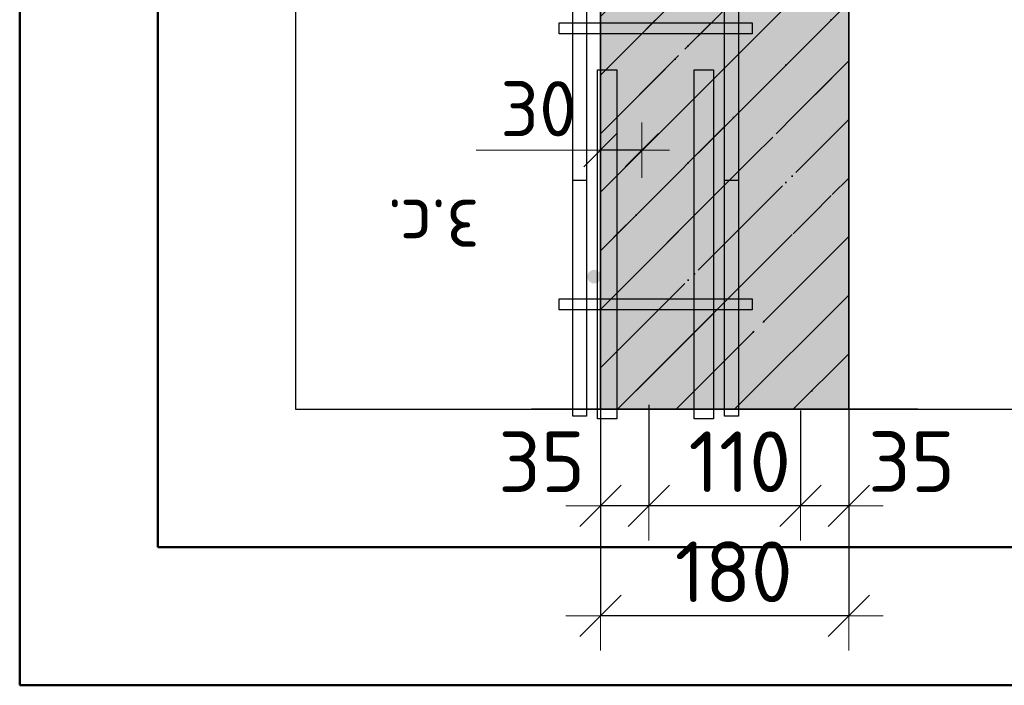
# Model space of a CAD drawing. Header units: millimetres. Extents: x 2792 to 69837, y -2757 to 29968.
# Tile 60 of 77: x 43500 to 44214, y 18065 to 18548. Entities that reach past the tile are written whole.
import ezdxf

# ---------------------------------------------------------------- set-up
doc = ezdxf.new("R2010")
doc.units = ezdxf.units.MM
doc.header["$PDMODE"] = 65
doc.linetypes.add('______11', pattern=[100, 80, -10, 0, -10])
doc.linetypes.add('______5', pattern=[220, 160, -20, 20, -20])
for name, color, linetype, lineweight in [('Standard', 7, 'Continuous', 25), ('Арм.стержн. Арматура края', 96, 'Continuous', 35), ('Арм.стержн. вертикальными 1', 22, 'Continuous', 35), ('Арм.стержн. Доп. арматура', 180, 'Continuous', 35), ('Арм.стержн.горизонт. 1', 180, 'Continuous', 35), ('Размерная линия_ общее', 7, 'Continuous', 13), ('Размерная линия_ общее_1', 7, 'Continuous', 13)]:
    doc.layers.add(name, color=color, linetype=linetype, lineweight=lineweight)
doc.layers.add('Арм.стержн.Стяжки', color=7, linetype='Continuous', lineweight=35, true_color=0x501e0f)
doc.styles.add('ISOCPEUR', font='ISOCPEUR')
doc.dimstyles.new('DIMSTYLE_3', dxfattribs={"dimtxt": 44, "dimasz": 50, "dimexe": 0, "dimexo": 0, "dimgap": 22, "dimtad": 2, "dimdec": 0, "dimrnd": 5, "dimzin": 12, "dimdsep": 46, "dimtxsty": 'ISOCPEUR', "dimblk1": 'ALL_ML_STRICH', "dimblk2": 'ALL_ML_STRICH', "dimsah": 1, "dimcen": 0, "dimclrd": 7, "dimclre": 256, "dimclrt": 7, "dimadec": 0, "dimazin": 0, "dimtfac": 1, "dimtdec": 0, "dimtix": 1, "dimtmove": 2, "dimatfit": 3, "dimfxl": 0, "dimtzin": 0, "dimlwd": 0, "dimlwe": -3, "dimarcsym": 0})
doc.dimstyles.new('DIMSTYLE_7', dxfattribs={"dimtxt": 40, "dimasz": 40, "dimexe": 0, "dimexo": 0.001, "dimgap": 20, "dimtad": 2, "dimdec": 0, "dimrnd": 5, "dimzin": 12, "dimdsep": 46, "dimtxsty": 'ISOCPEUR', "dimblk1": 'ALL_ML_STRICH', "dimblk2": 'ALL_ML_STRICH', "dimsah": 1, "dimcen": 0, "dimse1": 1, "dimse2": 1, "dimclrd": 7, "dimclre": 256, "dimclrt": 7, "dimadec": 0, "dimazin": 0, "dimtfac": 1, "dimtdec": 0, "dimtix": 1, "dimtmove": 2, "dimatfit": 3, "dimfxl": 0, "dimtvp": 1.2, "dimtzin": 0, "dimlwd": 0, "dimlwe": -3, "dimarcsym": 0})
doc.dimstyles.new('DIMSTYLE_8', dxfattribs={"dimtxt": 44, "dimasz": 50, "dimexe": 0, "dimexo": 0, "dimgap": 22, "dimtad": 2, "dimdec": 0, "dimrnd": 5, "dimzin": 12, "dimdsep": 46, "dimtxsty": 'ISOCPEUR', "dimblk1": 'ALL_ML_STRICH', "dimblk2": 'ALL_ML_STRICH', "dimsah": 1, "dimcen": 0, "dimclrd": 7, "dimclre": 256, "dimclrt": 7, "dimadec": 0, "dimazin": 0, "dimtfac": 1, "dimtdec": 0, "dimtix": 1, "dimtmove": 2, "dimatfit": 3, "dimfxl": 0, "dimtvp": 1.2, "dimtzin": 0, "dimlwd": 0, "dimlwe": -3, "dimarcsym": 0})

# ---------------------------------------------------------------- blocks, each defined once
blk = doc.blocks.new('ALL_ML_STRICH')
at = {"color": 0, "linetype": 'ByBlock', "lineweight": -2}
for p, q in [((0, -0.5), (0, 0.5)), ((-0.3, -0.3), (0.3, 0.3)), ((-1, 0), (0.5, 0))]:
    blk.add_line(p, q, dxfattribs=at)
blk = doc.blocks.new('*D61')
at = {"layer": 'DEFPOINTS', "color": 7, "linetype": 'Continuous', "lineweight": 13, "transparency": 33554687}
for p in [(44100.88, 18302.45), (44065.88, 18284.49), (44100.88, 18195.31)]:
    blk.add_point(p, dxfattribs=at)
at = {"layer": 'Размерная линия_ общее', "color": 253, "linetype": 'Continuous', "lineweight": -2, "true_color": 0xa0a0a0, "transparency": 33554687}
for p, q in [((44100.88, 18282.45), (44100.88, 18195.31)), ((44065.88, 18264.49), (44065.88, 18195.31))]:
    blk.add_line(p, q, dxfattribs=at)
at = {"layer": 'Размерная линия_ общее', "color": 7, "linetype": 'Continuous', "lineweight": -2, "transparency": 33554687}
blk.add_line((44100.88, 18195.31), (44065.88, 18195.31), dxfattribs=at)
at = {"layer": 'Размерная линия_ общее', "color": 7, "linetype": 'Continuous', "lineweight": 13, "transparency": 33554687, "xscale": 50, "yscale": 50, "zscale": 50}
for p, rotation in [((44065.88, 18195.31), 180), ((44100.88, 18195.31), 360)]:
    blk.add_blockref('ALL_ML_STRICH', p, dxfattribs=dict(at, rotation=rotation))
at = {"layer": 'Размерная линия_ общее', "color": 7, "linetype": 'Continuous', "lineweight": 13, "transparency": 33554687, "insert": (44146.37, 18227.39), "char_height": 44, "width": 88, "attachment_point": 5, "style": 'ISOCPEUR'}
blk.add_mtext('\\A1;{35}', dxfattribs=at)
blk = doc.blocks.new('*D62')
at = {"layer": 'DEFPOINTS', "color": 7, "linetype": 'Continuous', "lineweight": 13, "transparency": 33554687}
for p in [(43955.88, 18288.58), (44065.88, 18284.49), (44065.88, 18195.31)]:
    blk.add_point(p, dxfattribs=at)
at = {"layer": 'Размерная линия_ общее', "color": 253, "linetype": 'Continuous', "lineweight": -2, "true_color": 0xa0a0a0, "transparency": 33554687}
for p, q in [((43955.88, 18268.58), (43955.88, 18195.31)), ((44065.88, 18264.49), (44065.88, 18195.31))]:
    blk.add_line(p, q, dxfattribs=at)
at = {"layer": 'Размерная линия_ общее', "color": 7, "linetype": 'Continuous', "lineweight": -2, "transparency": 33554687}
blk.add_line((44065.88, 18195.31), (43955.88, 18195.31), dxfattribs=at)
at = {"layer": 'Размерная линия_ общее', "color": 7, "linetype": 'Continuous', "lineweight": 13, "transparency": 33554687, "xscale": 50, "yscale": 50, "zscale": 50}
for p, rotation in [((43955.88, 18195.31), 180), ((44065.88, 18195.31), 360)]:
    blk.add_blockref('ALL_ML_STRICH', p, dxfattribs=dict(at, rotation=rotation))
at = {"layer": 'Размерная линия_ общее', "color": 7, "linetype": 'Continuous', "lineweight": 13, "transparency": 33554687, "insert": (44021.88, 18227.31), "char_height": 44, "width": 132, "attachment_point": 5, "style": 'ISOCPEUR'}
blk.add_mtext('\\A1;{110}', dxfattribs=at)
blk = doc.blocks.new('*D63')
at = {"layer": 'DEFPOINTS', "color": 7, "linetype": 'Continuous', "lineweight": 13, "transparency": 33554687}
for p in [(43920.88, 18294.46), (43955.88, 18288.58), (43955.88, 18195.31)]:
    blk.add_point(p, dxfattribs=at)
at = {"layer": 'Размерная линия_ общее', "color": 253, "linetype": 'Continuous', "lineweight": -2, "true_color": 0xa0a0a0, "transparency": 33554687}
for p, q in [((43920.88, 18274.46), (43920.88, 18195.31)), ((43955.88, 18268.58), (43955.88, 18195.31))]:
    blk.add_line(p, q, dxfattribs=at)
at = {"layer": 'Размерная линия_ общее', "color": 7, "linetype": 'Continuous', "lineweight": -2, "transparency": 33554687}
blk.add_line((43955.88, 18195.31), (43920.88, 18195.31), dxfattribs=at)
at = {"layer": 'Размерная линия_ общее', "color": 7, "linetype": 'Continuous', "lineweight": 13, "transparency": 33554687, "xscale": 50, "yscale": 50, "zscale": 50}
for p, rotation in [((43920.88, 18195.31), 180), ((43955.88, 18195.31), 360)]:
    blk.add_blockref('ALL_ML_STRICH', p, dxfattribs=dict(at, rotation=rotation))
at = {"layer": 'Размерная линия_ общее', "color": 7, "linetype": 'Continuous', "lineweight": 13, "transparency": 33554687, "insert": (43878.29, 18227.3), "char_height": 44, "width": 88, "attachment_point": 5, "style": 'ISOCPEUR'}
blk.add_mtext('\\A1;{35}', dxfattribs=at)
blk = doc.blocks.new('*D64')
at = {"layer": 'DEFPOINTS', "color": 7, "linetype": 'Continuous', "lineweight": 13, "transparency": 33554687}
for p in [(43920.88, 18288.9), (44100.88, 18282.45), (44100.88, 18115.57)]:
    blk.add_point(p, dxfattribs=at)
at = {"layer": 'Размерная линия_ общее', "color": 253, "linetype": 'Continuous', "lineweight": -2, "true_color": 0xa0a0a0, "transparency": 33554687}
for p, q in [((43920.88, 18268.9), (43920.88, 18115.57)), ((44100.88, 18262.45), (44100.88, 18115.57))]:
    blk.add_line(p, q, dxfattribs=at)
at = {"layer": 'Размерная линия_ общее', "color": 7, "linetype": 'Continuous', "lineweight": -2, "transparency": 33554687}
blk.add_line((44100.88, 18115.57), (43920.88, 18115.57), dxfattribs=at)
at = {"layer": 'Размерная линия_ общее', "color": 7, "linetype": 'Continuous', "lineweight": 13, "transparency": 33554687, "xscale": 50, "yscale": 50, "zscale": 50}
for p, rotation in [((43920.88, 18115.57), 180), ((44100.88, 18115.57), 360)]:
    blk.add_blockref('ALL_ML_STRICH', p, dxfattribs=dict(at, rotation=rotation))
at = {"layer": 'Размерная линия_ общее', "color": 7, "linetype": 'Continuous', "lineweight": 13, "transparency": 33554687, "insert": (44017.48, 18147.57), "char_height": 44, "width": 132, "attachment_point": 5, "style": 'ISOCPEUR'}
blk.add_mtext('\\A1;{180}', dxfattribs=at)
blk = doc.blocks.new('*D70')
at = {"layer": 'DEFPOINTS', "color": 7, "linetype": 'Continuous', "lineweight": 13, "transparency": 33554687}
for p in [(43920.88, 18461.86), (43950.88, 18461.86), (43950.88, 18453.14)]:
    blk.add_point(p, dxfattribs=at)
at = {"layer": 'Размерная линия_ общее_1', "color": 7, "linetype": 'Continuous', "lineweight": -2, "transparency": 33554687}
blk.add_line((43950.88, 18453.14), (43920.88, 18453.14), dxfattribs=at)
at = {"layer": 'Размерная линия_ общее_1', "color": 7, "linetype": 'Continuous', "lineweight": 13, "transparency": 33554687, "xscale": 40, "yscale": 40, "zscale": 40}
for p, rotation in [((43920.88, 18453.14), 180), ((43950.88, 18453.14), 360)]:
    blk.add_blockref('ALL_ML_STRICH', p, dxfattribs=dict(at, rotation=rotation))
at = {"layer": 'Размерная линия_ общее_1', "color": 7, "linetype": 'Continuous', "lineweight": 13, "transparency": 33554687, "insert": (43876.06, 18483.14), "char_height": 40, "width": 80, "attachment_point": 5, "style": 'ISOCPEUR'}
blk.add_mtext('\\A1;{30}', dxfattribs=at)
at = {"layer": 'Размерная линия_ общее_1', "color": 7, "linetype": 'Continuous', "lineweight": 13, "transparency": 33554687, "insert": (43833.28, 18377.41), "char_height": 40, "width": 2, "attachment_point": 1, "rotation": 180, "line_spacing_factor": 0.60241, "style": 'ISOCPEUR'}
blk.add_mtext('з.с.', dxfattribs=at)

msp = doc.modelspace()

# ---------------------------------------------------------------- hatches: boundary and pattern name
at = {"layer": 'Standard', "linetype": 'Continuous', "lineweight": 35, "transparency": 33554687}
h = msp.add_hatch(dxfattribs=at)
h.set_pattern_fill('__________539', scale=20, style=0, pattern_type=2)
h.set_pattern_definition([(45, (0, 0), (-42.42641, 42.42641), [80, -10, 0, -10]), (45, (-21.213, 21.213), (-42.42641, 42.42641), [160, -20, 20, -20])])
h.paths.add_polyline_path([(44100.88, 18856.44), (43920.88, 18856.44), (43920.88, 18265.31), (44100.88, 18265.31)], flags=0)
at = {"layer": 'Standard', "linetype": 'Continuous', "lineweight": 35, "true_color": 0xc7c7c7, "transparency": 33554687}
msp.add_hatch(color=9, dxfattribs=at).paths.add_polyline_path([(44100.88, 18856.44), (43920.88, 18856.44), (43920.88, 18265.31), (44100.88, 18265.31)])
at = {"layer": 'Арм.стержн. вертикальными 1', "linetype": 'Continuous', "lineweight": 50, "transparency": 33554687}
for points in [[(43921.34, 18361.44), (43920.96, 18363.35), (43919.88, 18364.97), (43918.26, 18366.06), (43916.34, 18366.44), (43914.43, 18366.06), (43912.81, 18364.97), (43911.73, 18363.35), (43911.34, 18361.44), (43911.73, 18359.52), (43912.81, 18357.9), (43914.43, 18356.82), (43916.34, 18356.44), (43918.26, 18356.82), (43919.88, 18357.9), (43920.96, 18359.52)], [(44010.88, 18361.44), (44010.5, 18363.35), (44009.41, 18364.97), (44007.79, 18366.06), (44005.88, 18366.44), (44003.96, 18366.06), (44002.34, 18364.97), (44001.26, 18363.35), (44000.88, 18361.44), (44001.26, 18359.52), (44002.34, 18357.9), (44003.96, 18356.82), (44005.88, 18356.44), (44007.79, 18356.82), (44009.41, 18357.9), (44010.5, 18359.52)]]:
    msp.add_hatch(color=4, dxfattribs=at).paths.add_polyline_path(points)

# ---------------------------------------------------------------- linework, layer by layer
at = {"layer": 'Standard', "color": 52, "linetype": 'Continuous', "lineweight": 13, "transparency": 33554687}
for p, q in [((43699.99, 19123.35), (43699.99, 18265.31)), ((43699.99, 19123.35), (43699.99, 18265.31)), ((43699.99, 18265.31), (44610.92, 18265.31)), ((43699.99, 18265.31), (44610.92, 18265.31))]:
    msp.add_line(p, q, dxfattribs=at)
at = {"layer": 'Standard', "color": 52, "linetype": 'Continuous', "lineweight": -3, "transparency": 33554687}
for p, q in [((43699.99, 19123.35), (43699.99, 18265.31)), ((43699.99, 19123.35), (43699.99, 18265.31)), ((43699.99, 18265.31), (44610.92, 18265.31)), ((43699.99, 18265.31), (44610.92, 18265.31))]:
    msp.add_line(p, q, dxfattribs=at)
at = {"layer": 'Standard', "color": 7, "linetype": 'Continuous', "lineweight": 35, "transparency": 33554687}
for p, q in [((43920.88, 18856.44), (43920.88, 18265.31)), ((43920.88, 18856.44), (43920.88, 18265.31)), ((44100.88, 18265.31), (44100.88, 18856.44)), ((44100.88, 18265.31), (44100.88, 18856.44))]:
    msp.add_line(p, q, dxfattribs=at)
at = {"layer": 'Standard', "color": 253, "linetype": '______5', "lineweight": 35, "true_color": 0xababab, "transparency": 33554687}
for p, q in [((43920.88, 18507.46), (44100.88, 18687.46)), ((43920.88, 18422.61), (44100.88, 18602.61)), ((43920.88, 18337.75), (44100.88, 18517.75)), ((43933.29, 18265.31), (44100.88, 18432.9)), ((44018.14, 18265.31), (44100.88, 18348.05))]:
    msp.add_line(p, q, dxfattribs=at)
at = {"layer": 'Standard', "color": 253, "linetype": '______11', "lineweight": 35, "true_color": 0xababab, "transparency": 33554687}
for p, q in [((43920.88, 18465.03), (44100.88, 18645.03)), ((43920.88, 18380.18), (44100.88, 18560.18)), ((43920.88, 18295.33), (44100.88, 18475.33)), ((43975.71, 18265.31), (44100.88, 18390.47)), ((44060.57, 18265.31), (44100.88, 18305.62))]:
    msp.add_line(p, q, dxfattribs=at)
at = {"layer": 'Standard', "color": 7, "linetype": 'Continuous', "lineweight": 13, "transparency": 33554687}
msp.add_line((43920.88, 18453.14), (43830.88, 18453.14), dxfattribs=at)
at = {"layer": 'Standard', "color": 7, "linetype": 'Continuous', "lineweight": 25, "transparency": 33554687}
msp.add_line((44150.88, 18265.31), (43870.88, 18265.31), dxfattribs=at)
msp.add_line((44150.88, 18265.31), (43870.88, 18265.31), dxfattribs=at)
at = {"layer": 'Standard', "color": 7, "linetype": 'Continuous', "lineweight": 50, "transparency": 33554687}
for points in [[(43499.99, 18065.31), (44810.92, 18065.31), (44810.92, 19323.35), (43499.99, 19323.35), (43499.99, 18065.31)], [(43599.99, 18165.31), (44710.92, 18165.31), (44710.92, 19223.35), (43599.99, 19223.35), (43599.99, 18165.31)]]:
    msp.add_lwpolyline(points, dxfattribs=at)
at = {"layer": 'Арм.стержн. Арматура края', "color": 4, "linetype": 'Continuous', "lineweight": 25, "transparency": 33554687}
for points in [[(43910.88, 18431.44), (43910.88, 18260.31), (43900.88, 18260.31), (43900.88, 18431.44), (43910.88, 18431.44)], [(43910.88, 18431.44), (43910.88, 18260.31), (43900.88, 18260.31), (43900.88, 18431.44), (43910.88, 18431.44)], [(43910.88, 18431.44), (43910.88, 18260.31), (43900.88, 18260.31), (43900.88, 18431.44), (43910.88, 18431.44)], [(43910.88, 18431.44), (43910.88, 18260.31), (43900.88, 18260.31), (43900.88, 18431.44), (43910.88, 18431.44)], [(43910.88, 18431.44), (43910.88, 18260.31), (43900.88, 18260.31), (43900.88, 18431.44), (43910.88, 18431.44)], [(43910.88, 18431.44), (43910.88, 18260.31), (43900.88, 18260.31), (43900.88, 18431.44), (43910.88, 18431.44)], [(43910.88, 18431.44), (43910.88, 18260.31), (43900.88, 18260.31), (43900.88, 18431.44), (43910.88, 18431.44)], [(43910.88, 18431.44), (43910.88, 18260.31), (43900.88, 18260.31), (43900.88, 18431.44), (43910.88, 18431.44)], [(43910.88, 18431.44), (43910.88, 18260.31), (43900.88, 18260.31), (43900.88, 18431.44), (43910.88, 18431.44)], [(43910.88, 18431.44), (43910.88, 18260.31), (43900.88, 18260.31), (43900.88, 18431.44), (43910.88, 18431.44)], [(43910.88, 18431.44), (43910.88, 18260.31), (43900.88, 18260.31), (43900.88, 18431.44), (43910.88, 18431.44)], [(44010.88, 18260.31), (44010.88, 18431.44), (44020.88, 18431.44), (44020.88, 18260.31), (44010.88, 18260.31)], [(44010.88, 18260.31), (44010.88, 18431.44), (44020.88, 18431.44), (44020.88, 18260.31), (44010.88, 18260.31)], [(44010.88, 18260.31), (44010.88, 18431.44), (44020.88, 18431.44), (44020.88, 18260.31), (44010.88, 18260.31)], [(44010.88, 18260.31), (44010.88, 18431.44), (44020.88, 18431.44), (44020.88, 18260.31), (44010.88, 18260.31)], [(44010.88, 18260.31), (44010.88, 18431.44), (44020.88, 18431.44), (44020.88, 18260.31), (44010.88, 18260.31)], [(44010.88, 18260.31), (44010.88, 18431.44), (44020.88, 18431.44), (44020.88, 18260.31), (44010.88, 18260.31)], [(44010.88, 18260.31), (44010.88, 18431.44), (44020.88, 18431.44), (44020.88, 18260.31), (44010.88, 18260.31)], [(44010.88, 18260.31), (44010.88, 18431.44), (44020.88, 18431.44), (44020.88, 18260.31), (44010.88, 18260.31)], [(44010.88, 18260.31), (44010.88, 18431.44), (44020.88, 18431.44), (44020.88, 18260.31), (44010.88, 18260.31)], [(44010.88, 18260.31), (44010.88, 18431.44), (44020.88, 18431.44), (44020.88, 18260.31), (44010.88, 18260.31)], [(44010.88, 18260.31), (44010.88, 18431.44), (44020.88, 18431.44), (44020.88, 18260.31), (44010.88, 18260.31)]]:
    msp.add_lwpolyline(points, dxfattribs=at)
at = {"layer": 'Арм.стержн. Доп. арматура', "color": 7, "linetype": 'Continuous', "lineweight": 25, "transparency": 33554687}
for points in [[(43932.88, 18511.44), (43932.88, 18258.31), (43918.88, 18258.31), (43918.88, 18511.44), (43932.88, 18511.44)], [(43932.88, 18511.44), (43932.88, 18258.31), (43918.88, 18258.31), (43918.88, 18511.44), (43932.88, 18511.44)], [(44002.88, 18511.44), (44002.88, 18258.31), (43988.88, 18258.31), (43988.88, 18511.44), (44002.88, 18511.44)], [(44002.88, 18511.44), (44002.88, 18258.31), (43988.88, 18258.31), (43988.88, 18511.44), (44002.88, 18511.44)]]:
    msp.add_lwpolyline(points, dxfattribs=at)
at = {"layer": 'Арм.стержн.горизонт. 1', "color": 4, "linetype": 'Continuous', "lineweight": 25, "transparency": 33554687}
for points in [[(43900.88, 18260.31), (43900.88, 19006.44), (43910.88, 19006.44), (43910.88, 18260.31), (43900.88, 18260.31)], [(43900.88, 18260.31), (43900.88, 19006.44), (43910.88, 19006.44), (43910.88, 18260.31), (43900.88, 18260.31)], [(43900.88, 18260.31), (43900.88, 19006.44), (43910.88, 19006.44), (43910.88, 18260.31), (43900.88, 18260.31)], [(43900.88, 18260.31), (43900.88, 19006.44), (43910.88, 19006.44), (43910.88, 18260.31), (43900.88, 18260.31)], [(43900.88, 18260.31), (43900.88, 19006.44), (43910.88, 19006.44), (43910.88, 18260.31), (43900.88, 18260.31)], [(43900.88, 18260.31), (43900.88, 19006.44), (43910.88, 19006.44), (43910.88, 18260.31), (43900.88, 18260.31)], [(43900.88, 18260.31), (43900.88, 19006.44), (43910.88, 19006.44), (43910.88, 18260.31), (43900.88, 18260.31)], [(43900.88, 18260.31), (43900.88, 19006.44), (43910.88, 19006.44), (43910.88, 18260.31), (43900.88, 18260.31)], [(43900.88, 18260.31), (43900.88, 19006.44), (43910.88, 19006.44), (43910.88, 18260.31), (43900.88, 18260.31)], [(43900.88, 18260.31), (43900.88, 19006.44), (43910.88, 19006.44), (43910.88, 18260.31), (43900.88, 18260.31)], [(43900.88, 18260.31), (43900.88, 19006.44), (43910.88, 19006.44), (43910.88, 18260.31), (43900.88, 18260.31)], [(43900.88, 18260.31), (43900.88, 19006.44), (43910.88, 19006.44), (43910.88, 18260.31), (43900.88, 18260.31)], [(43900.88, 18260.31), (43900.88, 19006.44), (43910.88, 19006.44), (43910.88, 18260.31), (43900.88, 18260.31)], [(44010.88, 18260.31), (44010.88, 19006.44), (44020.88, 19006.44), (44020.88, 18260.31), (44010.88, 18260.31)], [(44010.88, 18260.31), (44010.88, 19006.44), (44020.88, 19006.44), (44020.88, 18260.31), (44010.88, 18260.31)], [(44010.88, 18260.31), (44010.88, 19006.44), (44020.88, 19006.44), (44020.88, 18260.31), (44010.88, 18260.31)], [(44010.88, 18260.31), (44010.88, 19006.44), (44020.88, 19006.44), (44020.88, 18260.31), (44010.88, 18260.31)], [(44010.88, 18260.31), (44010.88, 19006.44), (44020.88, 19006.44), (44020.88, 18260.31), (44010.88, 18260.31)], [(44010.88, 18260.31), (44010.88, 19006.44), (44020.88, 19006.44), (44020.88, 18260.31), (44010.88, 18260.31)], [(44010.88, 18260.31), (44010.88, 19006.44), (44020.88, 19006.44), (44020.88, 18260.31), (44010.88, 18260.31)], [(44010.88, 18260.31), (44010.88, 19006.44), (44020.88, 19006.44), (44020.88, 18260.31), (44010.88, 18260.31)], [(44010.88, 18260.31), (44010.88, 19006.44), (44020.88, 19006.44), (44020.88, 18260.31), (44010.88, 18260.31)], [(44010.88, 18260.31), (44010.88, 19006.44), (44020.88, 19006.44), (44020.88, 18260.31), (44010.88, 18260.31)], [(44010.88, 18260.31), (44010.88, 19006.44), (44020.88, 19006.44), (44020.88, 18260.31), (44010.88, 18260.31)], [(44010.88, 18260.31), (44010.88, 19006.44), (44020.88, 19006.44), (44020.88, 18260.31), (44010.88, 18260.31)], [(44010.88, 18260.31), (44010.88, 19006.44), (44020.88, 19006.44), (44020.88, 18260.31), (44010.88, 18260.31)]]:
    msp.add_lwpolyline(points, dxfattribs=at)
at = {"layer": 'Арм.стержн.Стяжки', "color": 40, "linetype": 'Continuous', "lineweight": 25, "transparency": 33554687}
for points in [[(44030.9, 18537.44), (43890.9, 18537.44), (43890.9, 18545.44), (44030.9, 18545.44), (44030.9, 18537.44)], [(44030.9, 18537.44), (43890.9, 18537.44), (43890.9, 18545.44), (44030.9, 18545.44), (44030.9, 18537.44)], [(44030.9, 18537.44), (43890.9, 18537.44), (43890.9, 18545.44), (44030.9, 18545.44), (44030.9, 18537.44)], [(44030.9, 18537.44), (43890.9, 18537.44), (43890.9, 18545.44), (44030.9, 18545.44), (44030.9, 18537.44)], [(44030.9, 18537.44), (43890.9, 18537.44), (43890.9, 18545.44), (44030.9, 18545.44), (44030.9, 18537.44)], [(44030.9, 18537.44), (43890.9, 18537.44), (43890.9, 18545.44), (44030.9, 18545.44), (44030.9, 18537.44)], [(44030.9, 18337.44), (43890.9, 18337.44), (43890.9, 18345.44), (44030.9, 18345.44), (44030.9, 18337.44)], [(44030.9, 18337.44), (43890.9, 18337.44), (43890.9, 18345.44), (44030.9, 18345.44), (44030.9, 18337.44)], [(44030.9, 18337.44), (43890.9, 18337.44), (43890.9, 18345.44), (44030.9, 18345.44), (44030.9, 18337.44)], [(44030.9, 18337.44), (43890.9, 18337.44), (43890.9, 18345.44), (44030.9, 18345.44), (44030.9, 18337.44)], [(44030.9, 18337.44), (43890.9, 18337.44), (43890.9, 18345.44), (44030.9, 18345.44), (44030.9, 18337.44)], [(44030.9, 18337.44), (43890.9, 18337.44), (43890.9, 18345.44), (44030.9, 18345.44), (44030.9, 18337.44)]]:
    msp.add_lwpolyline(points, dxfattribs=at)

# ---------------------------------------------------------------- dimensions: what is measured, and where the dimension line sits
at = {"layer": 'Размерная линия_ общее', "color": 7, "linetype": 'Continuous', "lineweight": 13, "transparency": 33554687}
for base, p1, p2, dimstyle, picture, middle in [((44065.88, 18195.31), (44100.88, 18282.45), (44065.88, 18264.49), 'DIMSTYLE_8', '*D61', (44146.37, 18227.39)), ((43920.88, 18195.31), (43955.88, 18268.58), (43920.88, 18274.46), 'DIMSTYLE_8', '*D63', (43878.29, 18227.3)), ((43920.88, 18115.57), (44100.88, 18262.45), (43920.88, 18268.9), 'DIMSTYLE_3', '*D64', (44017.48, 18147.57)), ((43955.88, 18195.31), (44065.88, 18264.49), (43955.88, 18268.58), 'DIMSTYLE_8', '*D62', (44021.88, 18227.31))]:
    dim = msp.add_linear_dim(base=base, p1=p1, p2=p2, angle=180, dimstyle=dimstyle, override={"dimpost": '<>', "dimclrd": 7, "dimclre": 253, "dimclrt": 7, "dimlwd": 0, "dimlwe": 65533}, dxfattribs=at)
    dim.commit()
    dim.dimension.update_dxf_attribs({"geometry": picture, "text_midpoint": middle, "dimtype": 160})
at = {"layer": 'Размерная линия_ общее_1', "color": 7, "linetype": 'Continuous', "lineweight": 13, "transparency": 33554687}
dim = msp.add_linear_dim(base=(43920.88, 18453.14), p1=(43950.88, 18461.86), p2=(43920.88, 18461.86), angle=180, text='<>\\Xз.с.', dimstyle='DIMSTYLE_7', override={"dimpost": '<>', "dimclrd": 7, "dimclre": 253, "dimclrt": 7, "dimlwd": 0, "dimlwe": 65533}, dxfattribs=at)
dim.commit()
dim.dimension.update_dxf_attribs({"geometry": '*D70', "text_midpoint": (43876.06, 18483.14), "dimtype": 160})

doc.saveas('drawing.dxf')
